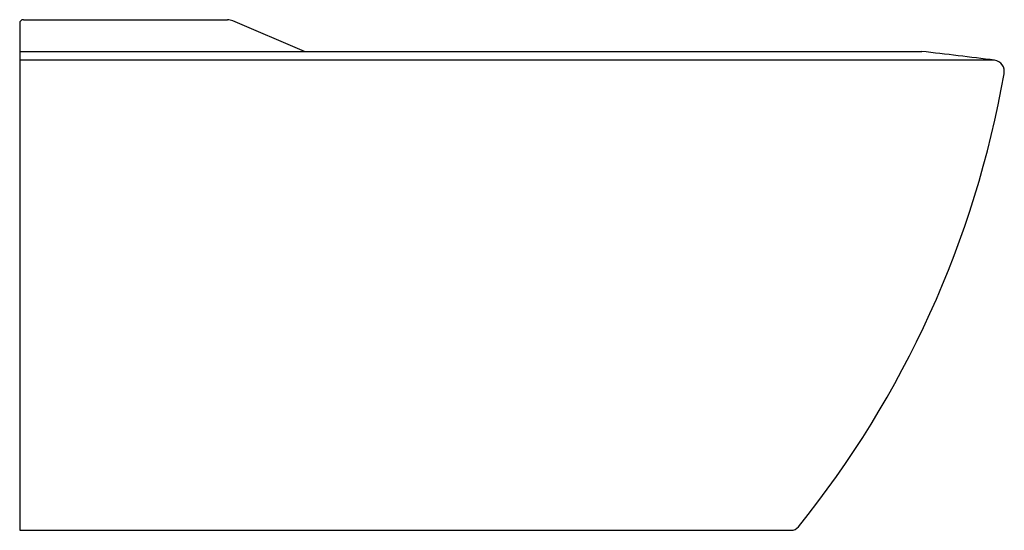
# Model space of a CAD drawing. Header units: millimetres. Extents: x 172.867 to 173.399, y 163.261 to 163.536.
import ezdxf

# ---------------------------------------------------------------- set-up
doc = ezdxf.new("R2010")
doc.units = ezdxf.units.MM
doc.layers.add('SANINDUSA', color=3, linetype='Continuous')

msp = doc.modelspace()

# ---------------------------------------------------------------- linework, layer by layer
at = {"layer": 'SANINDUSA'}
for p, q in [((172.8668332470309, 163.5344137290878), (172.8668332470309, 163.2605425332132)), ((172.8688332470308, 163.5364137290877), (172.9791894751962, 163.5364137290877)), ((173.0206387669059, 163.5192383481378), (172.9819465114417, 163.5357427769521)), ((172.8668332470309, 163.2605425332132), (173.2836663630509, 163.2605425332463))]:
    msp.add_line(p, q, dxfattribs=at)
at = {"layer": 'SANINDUSA', "ltscale": 0.5}
for p, q in [((172.8668332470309, 163.5192383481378), (173.3541761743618, 163.5192383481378)), ((173.3935636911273, 163.5145087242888), (172.8668332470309, 163.5145087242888))]:
    msp.add_line(p, q, dxfattribs=at)
at = {"layer": 'SANINDUSA'}
for centre, radius, start, end in [((172.8688332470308, 163.5344137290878), 0.002, 90, 180), ((172.9791894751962, 163.5304137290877), 0.006, 62.64476218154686, 90), ((173.392805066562, 163.5085568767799), 0.006, 346.7899341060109, 82.73622701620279), ((172.8688802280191, 163.6000080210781), 0.5378364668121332, 321.1188064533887, 350.061874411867), ((173.2836663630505, 163.2655425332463), 0.005, 270.0000000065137, 321.1188064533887)]:
    msp.add_arc(centre, radius, start, end, dxfattribs=at)
at = {"layer": 'SANINDUSA', "ltscale": 0.5}
msp.add_arc((173.0485783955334, 160.8078999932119), 2.728506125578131, 82.73622701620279, 83.5692727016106, dxfattribs=at)

doc.saveas('drawing.dxf')
